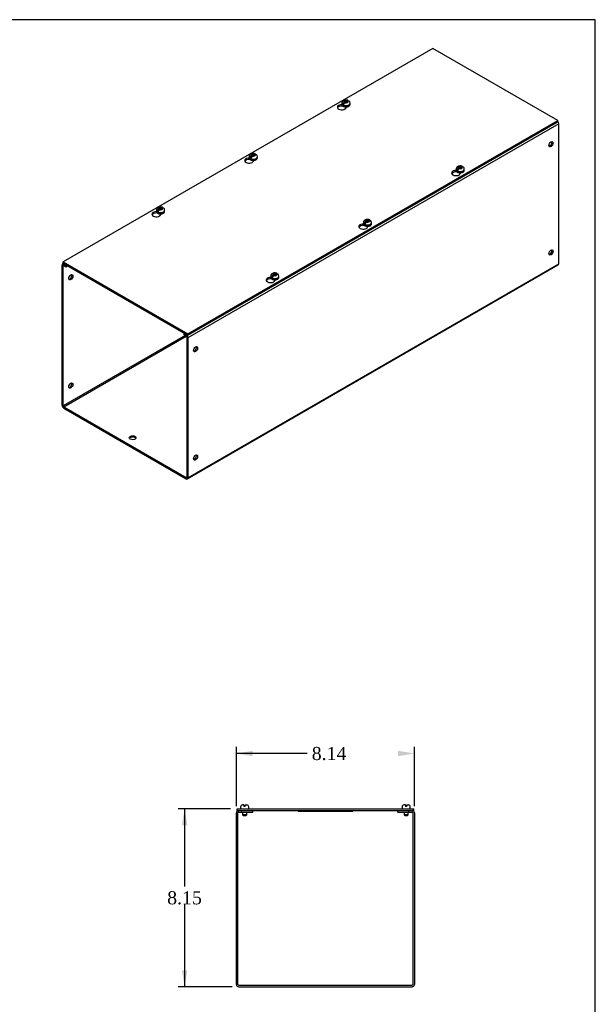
# Model space of a CAD drawing. Header units: inches. Extents: x 0 to 120, y -1 to 80.
# Tile 4 of 4: x 93 to 120, y 35 to 80. Entities that reach past the tile are written whole.
import ezdxf
from ezdxf.enums import TextEntityAlignment as Align

# ---------------------------------------------------------------- set-up
doc = ezdxf.new("R2010")
doc.units = ezdxf.units.IN
doc.header["$MEASUREMENT"] = 0
for name, color, linetype in [('COM56317-1', 7, 'Continuous'), ('COM56350-1', 7, 'Continuous'), ('Default', 7, 'Continuous'), ('QLB20316', 7, 'Continuous'), ('SCS19515', 7, 'Continuous')]:
    doc.layers.add(name, color=color, linetype=linetype)
doc.styles.add('SEACAD_Times_New_Roman', font='times.ttf')
doc.dimstyles.new('HAMMOND_(STH_-_120x80)', dxfattribs={"dimtxt": 0.6, "dimasz": 0.75, "dimexe": 0.3, "dimexo": 0.3, "dimgap": 0.15, "dimtad": 0, "dimtih": 1, "dimtoh": 1, "dimzin": 0, "dimdsep": 46, "dimtxsty": 'SEACAD_Times_New_Roman', "dimblk1": '_SE_FILLED', "dimblk2": '_SE_FILLED', "dimsah": 1, "dimcen": 0.3, "dimadec": 0, "dimazin": 0, "dimtfac": 0.8, "dimtofl": 0, "dimtmove": 0, "dimatfit": 3, "dimfxl": 1, "dimtolj": 1, "dimtzin": 0, "dimarcsym": 0})

# ---------------------------------------------------------------- blocks, each defined once
blk = doc.blocks.new('SE5')
at = {"layer": 'COM56317-1', "color": 7, "linetype": 'Continuous'}
for p, q in [((112.311, 78.318), (95.385, 68.545)), ((118.026, 75.018), (112.311, 78.318)), ((108.166, 75.682), (108.166, 75.708)), ((108.182, 75.691), (108.166, 75.682)), ((108.343, 75.615), (108.343, 75.644)), ((101.1, 65.246), (118.026, 75.018)), ((101.1, 65.182), (118.026, 74.955)), ((118.026, 74.955), (118.026, 75.018)), ((103.924, 73.233), (103.924, 73.259)), ((103.94, 73.242), (103.924, 73.233)), ((104.101, 73.166), (104.101, 73.194)), ((113.395, 72.663), (113.395, 72.689)), ((113.411, 72.673), (113.395, 72.663)), ((113.572, 72.597), (113.572, 72.625)), ((99.681, 70.783), (99.681, 70.809)), ((99.697, 70.792), (99.681, 70.783)), ((99.858, 70.716), (99.858, 70.745)), ((109.152, 70.214), (109.152, 70.24)), ((109.168, 70.223), (109.152, 70.214)), ((109.329, 70.147), (109.329, 70.176)), ((95.385, 68.545), (101.1, 65.246)), ((95.385, 68.481), (95.385, 68.545)), ((95.385, 68.481), (101.1, 65.182)), ((104.909, 67.765), (104.909, 67.79)), ((104.925, 67.774), (104.909, 67.765)), ((105.086, 67.698), (105.086, 67.726)), ((101.1, 65.182), (101.1, 65.246))]:
    blk.add_line(p, q, dxfattribs=at)
for centre, start_param, end_param in [((108.142, 75.629), 1.539186, 6.405229), ((108.142, 75.566), 1.448753, 2.866466), ((103.899, 73.18), 1.539186, 6.405229), ((103.899, 73.116), 1.448753, 2.866466), ((113.37, 72.611), 1.539186, 6.405229), ((113.37, 72.547), 1.448753, 2.866466), ((99.656, 70.73), 1.539186, 6.405229), ((99.656, 70.667), 1.448753, 2.866466), ((109.127, 70.161), 1.539186, 6.405229), ((109.127, 70.098), 1.448753, 2.866466), ((104.885, 67.712), 1.539186, 6.405229), ((104.885, 67.648), 1.448753, 2.866466)]:
    blk.add_ellipse(centre, major_axis=(0.203, 0), ratio=0.57735, start_param=start_param, end_param=end_param, dxfattribs=at)
at = {"layer": 'COM56350-1', "color": 7, "linetype": 'Continuous'}
for p, q in [((118.07, 74.866), (101.1, 65.068)), ((118.07, 68.452), (118.07, 74.866)), ((95.341, 61.979), (95.341, 68.393)), ((95.408, 68.468), (95.363, 68.443)), ((95.392, 68.364), (95.417, 68.379)), ((95.392, 61.949), (95.392, 68.364)), ((95.439, 68.45), (95.417, 68.437)), ((95.417, 68.437), (95.518, 68.379)), ((95.417, 68.379), (95.518, 68.321)), ((95.518, 68.379), (95.54, 68.392)), ((95.518, 68.321), (95.518, 68.379)), ((95.518, 68.321), (95.591, 68.363)), ((101.077, 58.605), (118.048, 68.403)), ((101.1, 58.654), (118.07, 68.452)), ((100.972, 65.171), (95.392, 61.949)), ((95.417, 61.905), (101.023, 65.142)), ((100.945, 65.271), (100.923, 65.259)), ((100.923, 65.259), (101.023, 65.201)), ((100.923, 65.2), (100.923, 65.259)), ((100.923, 65.2), (101.023, 65.142)), ((101.023, 65.201), (101.045, 65.213)), ((101.049, 65.098), (101.049, 58.683)), ((101.1, 65.068), (101.1, 58.654)), ((95.417, 61.905), (101.023, 58.669)), ((95.417, 61.847), (101.023, 58.61)), ((101.049, 58.683), (101.023, 58.669))]:
    blk.add_line(p, q, dxfattribs=at)
for centre, major_axis, start_param, end_param in [((117.994, 74.911), (0.054, -0.0935), 0.785398, 1.92132), ((117.666, 73.963), (0.066, 0.115), 3.534412, 5.890366), ((117.666, 69.006), (0.066, 0.115), 3.534412, 5.890366), ((95.417, 68.349), (0.054, -0.0935), 2.356194, 3.926991), ((95.417, 68.349), (0.018, -0.0312), 2.356194, 3.926991), ((117.994, 68.496), (-0.054, 0.0935), 3.141593, 3.926991), ((95.694, 67.869), (-0.066, -0.115), 0.392819, 2.748773), ((101.023, 65.113), (-0.054, 0.0935), 3.926991, 5.497787), ((101.023, 65.113), (-0.018, 0.0312), 3.926991, 5.497787), ((101.402, 64.574), (0.066, 0.115), 3.534412, 5.890366), ((95.694, 62.911), (-0.066, -0.115), 0.392819, 2.748773), ((95.417, 61.935), (-0.054, 0.0935), 0.785398, 2.356194), ((95.417, 61.935), (-0.018, 0.0312), 0.785398, 2.356194), ((98.574, 60.432), (0.156, 0), 0.331895, 2.809698), ((101.402, 59.616), (0.066, 0.115), 3.534412, 5.890366), ((101.023, 58.698), (-0.018, 0.0312), 2.356194, 3.926991), ((101.023, 58.698), (-0.054, 0.0935), 2.356194, 3.926991)]:
    blk.add_ellipse(centre, major_axis=major_axis, ratio=0.57735, start_param=start_param, end_param=end_param, dxfattribs=at)
for centre, major_axis in [((117.717, 73.934), (0.066, 0.115)), ((117.717, 68.976), (0.066, 0.115)), ((95.745, 67.84), (-0.066, -0.115)), ((101.453, 64.544), (0.066, 0.115)), ((95.745, 62.882), (-0.066, -0.115)), ((98.574, 60.491), (0.156, 0)), ((101.453, 59.586), (0.066, 0.115))]:
    blk.add_ellipse(centre, major_axis=major_axis, ratio=0.57735, dxfattribs=at)
at = {"layer": 'SCS19515', "color": 7, "linetype": 'Continuous'}
for p, q in [((108.147, 75.81), (108.147, 75.761)), ((108.254, 75.801), (108.183, 75.759)), ((108.278, 75.876), (108.247, 75.858)), ((108.278, 75.916), (108.348, 75.916)), ((108.278, 75.876), (108.278, 75.916)), ((108.278, 75.876), (108.278, 75.825)), ((108.278, 75.854), (108.348, 75.854)), ((108.29, 75.833), (108.32, 75.851)), ((108.39, 75.851), (108.32, 75.851)), ((108.378, 75.933), (108.348, 75.916)), ((108.348, 75.854), (108.348, 75.916)), ((108.39, 75.879), (108.348, 75.854)), ((108.39, 75.891), (108.421, 75.909)), ((108.39, 75.891), (108.39, 75.851)), ((108.522, 75.761), (108.522, 75.81)), ((103.904, 73.36), (103.904, 73.311)), ((104.012, 73.351), (103.94, 73.31)), ((104.035, 73.426), (104.005, 73.408)), ((104.035, 73.466), (104.105, 73.466)), ((104.035, 73.426), (104.035, 73.466)), ((104.035, 73.426), (104.035, 73.375)), ((104.035, 73.405), (104.105, 73.405)), ((104.047, 73.384), (104.078, 73.402)), ((104.147, 73.402), (104.078, 73.402)), ((104.136, 73.484), (104.105, 73.466)), ((104.105, 73.405), (104.105, 73.466)), ((104.147, 73.429), (104.105, 73.405)), ((104.147, 73.442), (104.178, 73.459)), ((104.147, 73.442), (104.147, 73.402)), ((104.279, 73.311), (104.279, 73.36)), ((113.375, 72.791), (113.375, 72.742)), ((113.483, 72.782), (113.411, 72.741)), ((113.506, 72.857), (113.476, 72.839)), ((113.506, 72.897), (113.576, 72.897)), ((113.506, 72.857), (113.506, 72.897)), ((113.506, 72.857), (113.506, 72.806)), ((113.506, 72.836), (113.576, 72.836)), ((113.518, 72.815), (113.549, 72.832)), ((113.618, 72.832), (113.549, 72.832)), ((113.607, 72.915), (113.576, 72.897)), ((113.576, 72.836), (113.576, 72.897)), ((113.618, 72.86), (113.576, 72.836)), ((113.618, 72.873), (113.649, 72.89)), ((113.618, 72.873), (113.618, 72.832)), ((113.75, 72.742), (113.75, 72.791)), ((99.661, 70.911), (99.661, 70.862)), ((99.769, 70.902), (99.698, 70.86)), ((99.793, 70.977), (99.762, 70.959)), ((99.793, 71.017), (99.862, 71.017)), ((99.793, 70.977), (99.793, 71.017)), ((99.793, 70.977), (99.793, 70.926)), ((99.793, 70.955), (99.862, 70.955)), ((99.804, 70.934), (99.835, 70.952)), ((99.905, 70.952), (99.835, 70.952)), ((99.893, 71.034), (99.862, 71.017)), ((99.862, 70.955), (99.862, 71.017)), ((99.905, 70.98), (99.862, 70.955)), ((99.905, 70.992), (99.936, 71.01)), ((99.905, 70.992), (99.905, 70.952)), ((100.036, 70.862), (100.036, 70.911)), ((109.132, 70.342), (109.132, 70.293)), ((109.264, 70.407), (109.233, 70.39)), ((109.264, 70.448), (109.333, 70.448)), ((109.264, 70.407), (109.264, 70.448)), ((109.264, 70.407), (109.264, 70.356)), ((109.264, 70.386), (109.333, 70.386)), ((109.275, 70.365), (109.306, 70.383)), ((109.376, 70.383), (109.306, 70.383)), ((109.364, 70.465), (109.333, 70.448)), ((109.333, 70.386), (109.333, 70.448)), ((109.376, 70.411), (109.333, 70.386)), ((109.376, 70.423), (109.407, 70.441)), ((109.376, 70.423), (109.376, 70.383)), ((109.507, 70.293), (109.507, 70.342)), ((109.24, 70.332), (109.169, 70.291)), ((104.89, 67.892), (104.89, 67.843)), ((104.997, 67.883), (104.926, 67.842)), ((105.021, 67.958), (104.99, 67.94)), ((105.021, 67.998), (105.091, 67.998)), ((105.021, 67.958), (105.021, 67.998)), ((105.021, 67.958), (105.021, 67.907)), ((105.021, 67.937), (105.091, 67.937)), ((105.033, 67.916), (105.063, 67.933)), ((105.133, 67.933), (105.063, 67.933)), ((105.121, 68.016), (105.091, 67.998)), ((105.091, 67.937), (105.091, 67.998)), ((105.133, 67.961), (105.091, 67.937)), ((105.133, 67.974), (105.164, 67.991)), ((105.133, 67.974), (105.133, 67.933)), ((105.265, 67.843), (105.265, 67.892))]:
    blk.add_line(p, q, dxfattribs=at)
for centre, radius, start, end in [((108.325, 75.737), 0.144, 122.6431, 170.9725), ((108.367, 75.712), 0.144, 122.6435, 170.9722), ((108.397, 75.812), 0.124, 358.7936, 53.0062), ((104.082, 73.287), 0.144, 122.6431, 170.9725), ((104.124, 73.263), 0.144, 122.6435, 170.9722), ((104.154, 73.362), 0.124, 358.7936, 53.0062), ((113.553, 72.718), 0.144, 122.6431, 170.9725), ((113.595, 72.694), 0.144, 122.6435, 170.9722), ((113.625, 72.793), 0.124, 358.7936, 53.0062), ((99.839, 70.838), 0.144, 122.6431, 170.9725), ((99.882, 70.813), 0.144, 122.6435, 170.9722), ((99.912, 70.913), 0.124, 358.7936, 53.0062), ((109.31, 70.269), 0.144, 122.6431, 170.9725), ((109.353, 70.244), 0.144, 122.6435, 170.9722), ((109.383, 70.343), 0.124, 358.7936, 53.0062), ((105.068, 67.819), 0.144, 122.6431, 170.9725), ((105.11, 67.795), 0.144, 122.6435, 170.9722), ((105.14, 67.894), 0.124, 358.7936, 53.0062)]:
    blk.add_arc(centre, radius, start, end, dxfattribs=at)
for centre, major_axis, start_param, end_param in [((108.334, 75.81), (0.187, 0), 3.141161, 6.278747), ((108.334, 75.761), (-0.187, 0), 0, 3.141593), ((108.334, 75.822), (-0.186, 0), 0.623612, 0.947184), ((108.334, 75.883), (0.0975, 0), 1.098165, 3.614224), ((108.334, 75.883), (-0.0975, 0), 1.098165, 3.614224), ((108.334, 75.761), (-0.187, 0), 3.141593, 3.16457), ((104.091, 73.434), (0.0975, 0), 1.098165, 3.614224), ((104.091, 73.36), (0.187, 0), 3.141161, 6.278747), ((104.091, 73.311), (-0.187, 0), 0, 3.141593), ((104.091, 73.373), (-0.186, 0), 0.623612, 0.947184), ((104.091, 73.434), (-0.0975, 0), 1.098165, 3.614224), ((104.091, 73.311), (-0.187, 0), 3.141593, 3.16457), ((113.562, 72.791), (0.187, 0), 3.141161, 6.278747), ((113.562, 72.742), (-0.187, 0), 0, 3.141593), ((113.562, 72.804), (-0.186, 0), 0.623612, 0.947184), ((113.562, 72.865), (0.0975, 0), 1.098165, 3.614224), ((113.562, 72.865), (-0.0975, 0), 1.098165, 3.614224), ((113.562, 72.742), (-0.187, 0), 3.141593, 3.16457), ((99.849, 70.911), (0.188, 0), 3.141161, 6.278747), ((99.849, 70.862), (-0.187, 0), 0, 3.141593), ((99.849, 70.923), (-0.186, 0), 0.623612, 0.947184), ((99.849, 70.984), (0.0975, 0), 1.098165, 3.614224), ((99.849, 70.984), (-0.0975, 0), 1.098165, 3.614224), ((99.849, 70.862), (-0.187, 0), 3.141593, 3.16457), ((109.32, 70.342), (0.187, 0), 3.141161, 6.278747), ((109.32, 70.415), (0.0975, 0), 1.098165, 3.614224), ((109.32, 70.415), (-0.0975, 0), 1.098165, 3.614224), ((109.32, 70.293), (-0.187, 0), 0, 3.141593), ((109.32, 70.354), (-0.186, 0), 0.623612, 0.947184), ((109.32, 70.293), (-0.187, 0), 3.141593, 3.16457), ((105.077, 67.892), (0.187, 0), 3.141161, 6.278747), ((105.077, 67.843), (-0.187, 0), 0, 3.141593), ((105.077, 67.905), (-0.186, 0), 0.623612, 0.947184), ((105.077, 67.966), (0.0975, 0), 1.098165, 3.614224), ((105.077, 67.966), (-0.0975, 0), 1.098165, 3.614224), ((105.077, 67.843), (-0.187, 0), 3.141593, 3.16457)]:
    blk.add_ellipse(centre, major_axis=major_axis, ratio=0.57735, start_param=start_param, end_param=end_param, dxfattribs=at)
for points, knots in [([(108.42, 75.94), (108.411, 75.944), (108.392, 75.951), (108.356, 75.956), (108.316, 75.957), (108.276, 75.951), (108.239, 75.939), (108.207, 75.921), (108.182, 75.899), (108.162, 75.873), (108.151, 75.845), (108.146, 75.822), (108.147, 75.811), (108.147, 75.81)], [0, 0, 0, 0, 0.07566, 0.183275, 0.291699, 0.401888, 0.51547, 0.619185, 0.716865, 0.809388, 0.899112, 0.987788, 1, 1, 1, 1]), ([(108.147, 75.762), (108.147, 75.755), (108.147, 75.742), (108.156, 75.719), (108.173, 75.697), (108.197, 75.678), (108.226, 75.662), (108.261, 75.65), (108.3, 75.643), (108.34, 75.641), (108.379, 75.645), (108.417, 75.653), (108.451, 75.666), (108.481, 75.684), (108.503, 75.706), (108.516, 75.73), (108.522, 75.75), (108.521, 75.761), (108.52, 75.764)], [0, 0, 0, 0, 0.041802, 0.103676, 0.166363, 0.231982, 0.30018, 0.369304, 0.438274, 0.507063, 0.575877, 0.644932, 0.714494, 0.78482, 0.85576, 0.917381, 0.976829, 1, 1, 1, 1]), ([(108.443, 75.909), (108.442, 75.913), (108.441, 75.917), (108.439, 75.924), (108.437, 75.927), (108.433, 75.932), (108.431, 75.934), (108.426, 75.938), (108.423, 75.94), (108.417, 75.942), (108.414, 75.942), (108.408, 75.943), (108.404, 75.943), (108.397, 75.941), (108.393, 75.94), (108.386, 75.937), (108.382, 75.936), (108.378, 75.933)], [0, 0, 0, 0, 0.125, 0.125, 0.25, 0.25, 0.375, 0.375, 0.5, 0.5, 0.625, 0.625, 0.75, 0.75, 0.875, 0.875, 1, 1, 1, 1]), ([(108.421, 75.909), (108.425, 75.911), (108.428, 75.913), (108.436, 75.916), (108.44, 75.917), (108.447, 75.918), (108.45, 75.918), (108.457, 75.918), (108.46, 75.917), (108.466, 75.915), (108.468, 75.914), (108.471, 75.912), (108.471, 75.911), (108.472, 75.911)], [0, 0, 0, 0, 0.125, 0.125, 0.25, 0.25, 0.375, 0.375, 0.5, 0.5, 0.625, 0.625, 0.6404323, 0.6404323, 0.6404323, 0.6404323]), ([(104.178, 73.491), (104.169, 73.494), (104.15, 73.501), (104.114, 73.507), (104.074, 73.507), (104.034, 73.501), (103.997, 73.489), (103.965, 73.471), (103.939, 73.45), (103.92, 73.424), (103.908, 73.395), (103.903, 73.373), (103.904, 73.362), (103.904, 73.36)], [0, 0, 0, 0, 0.07566, 0.183275, 0.291699, 0.401888, 0.51547, 0.619185, 0.716865, 0.809388, 0.899112, 0.987788, 1, 1, 1, 1]), ([(104.2, 73.46), (104.199, 73.464), (104.198, 73.468), (104.196, 73.474), (104.194, 73.477), (104.19, 73.483), (104.188, 73.485), (104.183, 73.489), (104.181, 73.49), (104.175, 73.492), (104.172, 73.493), (104.165, 73.493), (104.162, 73.493), (104.154, 73.492), (104.151, 73.491), (104.143, 73.488), (104.14, 73.486), (104.136, 73.484)], [0, 0, 0, 0, 0.125, 0.125, 0.25, 0.25, 0.375, 0.375, 0.5, 0.5, 0.625, 0.625, 0.75, 0.75, 0.875, 0.875, 1, 1, 1, 1]), ([(103.905, 73.312), (103.905, 73.306), (103.905, 73.292), (103.914, 73.27), (103.93, 73.248), (103.954, 73.228), (103.984, 73.212), (104.019, 73.201), (104.057, 73.194), (104.097, 73.192), (104.137, 73.195), (104.175, 73.204), (104.209, 73.217), (104.238, 73.235), (104.26, 73.256), (104.274, 73.28), (104.28, 73.3), (104.278, 73.311), (104.278, 73.315)], [0, 0, 0, 0, 0.041802, 0.103676, 0.166363, 0.231982, 0.30018, 0.369304, 0.438274, 0.507063, 0.575877, 0.644932, 0.714494, 0.78482, 0.85576, 0.917381, 0.976829, 1, 1, 1, 1]), ([(104.178, 73.459), (104.182, 73.462), (104.186, 73.464), (104.193, 73.466), (104.197, 73.467), (104.204, 73.469), (104.207, 73.469), (104.214, 73.468), (104.217, 73.468), (104.223, 73.466), (104.226, 73.464), (104.229, 73.462), (104.229, 73.462), (104.229, 73.462)], [0, 0, 0, 0, 0.125, 0.125, 0.25, 0.25, 0.375, 0.375, 0.5, 0.5, 0.625, 0.625, 0.6404323, 0.6404323, 0.6404323, 0.6404323]), ([(113.649, 72.921), (113.64, 72.925), (113.621, 72.932), (113.585, 72.938), (113.545, 72.938), (113.505, 72.932), (113.468, 72.92), (113.436, 72.902), (113.41, 72.88), (113.391, 72.855), (113.379, 72.826), (113.374, 72.804), (113.375, 72.793), (113.375, 72.791)], [0, 0, 0, 0, 0.07566, 0.183275, 0.291699, 0.401888, 0.51547, 0.619185, 0.716865, 0.809388, 0.899112, 0.987788, 1, 1, 1, 1]), ([(113.376, 72.743), (113.376, 72.737), (113.376, 72.723), (113.385, 72.701), (113.401, 72.679), (113.425, 72.659), (113.455, 72.643), (113.49, 72.631), (113.528, 72.625), (113.568, 72.623), (113.608, 72.626), (113.646, 72.634), (113.68, 72.648), (113.709, 72.666), (113.731, 72.687), (113.745, 72.711), (113.751, 72.731), (113.749, 72.742), (113.749, 72.745)], [0, 0, 0, 0, 0.041802, 0.103676, 0.166363, 0.231982, 0.30018, 0.369304, 0.438274, 0.507063, 0.575877, 0.644932, 0.714494, 0.78482, 0.85576, 0.917381, 0.976829, 1, 1, 1, 1]), ([(113.671, 72.891), (113.67, 72.895), (113.669, 72.898), (113.667, 72.905), (113.665, 72.908), (113.661, 72.913), (113.659, 72.916), (113.654, 72.92), (113.652, 72.921), (113.646, 72.923), (113.643, 72.924), (113.636, 72.924), (113.633, 72.924), (113.625, 72.923), (113.622, 72.922), (113.614, 72.919), (113.611, 72.917), (113.607, 72.915)], [0, 0, 0, 0, 0.125, 0.125, 0.25, 0.25, 0.375, 0.375, 0.5, 0.5, 0.625, 0.625, 0.75, 0.75, 0.875, 0.875, 1, 1, 1, 1]), ([(113.649, 72.89), (113.653, 72.893), (113.657, 72.894), (113.664, 72.897), (113.668, 72.898), (113.675, 72.9), (113.678, 72.9), (113.685, 72.899), (113.688, 72.899), (113.694, 72.897), (113.697, 72.895), (113.7, 72.893), (113.7, 72.893), (113.7, 72.892)], [0, 0, 0, 0, 0.125, 0.125, 0.25, 0.25, 0.375, 0.375, 0.5, 0.5, 0.625, 0.625, 0.6404323, 0.6404323, 0.6404323, 0.6404323]), ([(99.935, 71.041), (99.926, 71.045), (99.907, 71.052), (99.871, 71.057), (99.831, 71.058), (99.791, 71.052), (99.754, 71.04), (99.722, 71.022), (99.696, 71), (99.677, 70.974), (99.665, 70.946), (99.66, 70.923), (99.662, 70.913), (99.662, 70.911)], [0, 0, 0, 0, 0.07566, 0.183275, 0.291699, 0.401888, 0.51547, 0.619185, 0.716865, 0.809388, 0.899112, 0.987788, 1, 1, 1, 1]), ([(99.662, 70.863), (99.662, 70.856), (99.662, 70.843), (99.671, 70.82), (99.688, 70.798), (99.711, 70.779), (99.741, 70.763), (99.776, 70.751), (99.815, 70.744), (99.855, 70.742), (99.894, 70.746), (99.932, 70.754), (99.966, 70.767), (99.995, 70.785), (100.018, 70.807), (100.031, 70.831), (100.037, 70.851), (100.036, 70.862), (100.035, 70.865)], [0, 0, 0, 0, 0.041802, 0.103676, 0.166363, 0.231982, 0.30018, 0.369304, 0.438274, 0.507063, 0.575877, 0.644932, 0.714494, 0.78482, 0.85576, 0.917381, 0.976829, 1, 1, 1, 1]), ([(99.957, 71.01), (99.957, 71.014), (99.956, 71.018), (99.953, 71.025), (99.952, 71.028), (99.948, 71.033), (99.946, 71.035), (99.941, 71.039), (99.938, 71.041), (99.932, 71.043), (99.929, 71.043), (99.922, 71.044), (99.919, 71.044), (99.912, 71.042), (99.908, 71.041), (99.901, 71.039), (99.897, 71.037), (99.893, 71.034)], [0, 0, 0, 0, 0.125, 0.125, 0.25, 0.25, 0.375, 0.375, 0.5, 0.5, 0.625, 0.625, 0.75, 0.75, 0.875, 0.875, 1, 1, 1, 1]), ([(99.936, 71.01), (99.939, 71.012), (99.943, 71.014), (99.951, 71.017), (99.954, 71.018), (99.961, 71.019), (99.965, 71.019), (99.971, 71.019), (99.975, 71.018), (99.98, 71.016), (99.983, 71.015), (99.986, 71.013), (99.986, 71.012), (99.987, 71.012)], [0, 0, 0, 0, 0.125, 0.125, 0.25, 0.25, 0.375, 0.375, 0.5, 0.5, 0.625, 0.625, 0.6404323, 0.6404323, 0.6404323, 0.6404323]), ([(109.406, 70.472), (109.397, 70.475), (109.378, 70.482), (109.342, 70.488), (109.302, 70.489), (109.262, 70.483), (109.225, 70.47), (109.193, 70.453), (109.167, 70.431), (109.148, 70.405), (109.136, 70.377), (109.131, 70.354), (109.133, 70.343), (109.133, 70.342)], [0, 0, 0, 0, 0.07566, 0.183275, 0.291699, 0.401888, 0.51547, 0.619185, 0.716865, 0.809388, 0.899112, 0.987788, 1, 1, 1, 1]), ([(109.428, 70.441), (109.428, 70.445), (109.427, 70.449), (109.424, 70.456), (109.423, 70.459), (109.419, 70.464), (109.417, 70.466), (109.412, 70.47), (109.409, 70.472), (109.403, 70.474), (109.4, 70.474), (109.393, 70.475), (109.39, 70.475), (109.383, 70.473), (109.379, 70.472), (109.372, 70.469), (109.368, 70.468), (109.364, 70.465)], [0, 0, 0, 0, 0.125, 0.125, 0.25, 0.25, 0.375, 0.375, 0.5, 0.5, 0.625, 0.625, 0.75, 0.75, 0.875, 0.875, 1, 1, 1, 1]), ([(109.407, 70.441), (109.41, 70.443), (109.414, 70.445), (109.422, 70.448), (109.425, 70.449), (109.432, 70.45), (109.436, 70.45), (109.442, 70.45), (109.446, 70.449), (109.451, 70.447), (109.454, 70.446), (109.457, 70.443), (109.457, 70.443), (109.458, 70.443)], [0, 0, 0, 0, 0.125, 0.125, 0.25, 0.25, 0.375, 0.375, 0.5, 0.5, 0.625, 0.625, 0.6404323, 0.6404323, 0.6404323, 0.6404323]), ([(109.133, 70.294), (109.133, 70.287), (109.133, 70.274), (109.142, 70.251), (109.159, 70.229), (109.182, 70.21), (109.212, 70.194), (109.247, 70.182), (109.286, 70.175), (109.326, 70.173), (109.365, 70.177), (109.403, 70.185), (109.437, 70.198), (109.466, 70.216), (109.489, 70.238), (109.502, 70.262), (109.508, 70.282), (109.507, 70.292), (109.506, 70.296)], [0, 0, 0, 0, 0.041802, 0.103676, 0.166363, 0.231982, 0.30018, 0.369304, 0.438274, 0.507063, 0.575877, 0.644932, 0.714494, 0.78482, 0.85576, 0.917381, 0.976829, 1, 1, 1, 1]), ([(105.163, 68.022), (105.154, 68.026), (105.135, 68.033), (105.099, 68.039), (105.06, 68.039), (105.019, 68.033), (104.982, 68.021), (104.95, 68.003), (104.925, 67.981), (104.905, 67.956), (104.894, 67.927), (104.889, 67.905), (104.89, 67.894), (104.89, 67.892)], [0, 0, 0, 0, 0.07566, 0.183275, 0.291699, 0.401888, 0.51547, 0.619185, 0.716865, 0.809388, 0.899112, 0.987788, 1, 1, 1, 1]), ([(104.891, 67.844), (104.89, 67.838), (104.89, 67.824), (104.9, 67.802), (104.916, 67.78), (104.94, 67.76), (104.969, 67.744), (105.005, 67.732), (105.043, 67.726), (105.083, 67.724), (105.123, 67.727), (105.16, 67.735), (105.195, 67.749), (105.224, 67.767), (105.246, 67.788), (105.259, 67.812), (105.265, 67.832), (105.264, 67.843), (105.264, 67.846)], [0, 0, 0, 0, 0.041802, 0.103676, 0.166363, 0.231982, 0.30018, 0.369304, 0.438274, 0.507063, 0.575877, 0.644932, 0.714494, 0.78482, 0.85576, 0.917381, 0.976829, 1, 1, 1, 1]), ([(105.186, 67.992), (105.185, 67.996), (105.184, 67.999), (105.182, 68.006), (105.18, 68.009), (105.176, 68.014), (105.174, 68.017), (105.169, 68.021), (105.166, 68.022), (105.16, 68.024), (105.157, 68.025), (105.151, 68.025), (105.147, 68.025), (105.14, 68.024), (105.136, 68.023), (105.129, 68.02), (105.125, 68.018), (105.121, 68.016)], [0, 0, 0, 0, 0.125, 0.125, 0.25, 0.25, 0.375, 0.375, 0.5, 0.5, 0.625, 0.625, 0.75, 0.75, 0.875, 0.875, 1, 1, 1, 1]), ([(105.164, 67.991), (105.168, 67.994), (105.171, 67.995), (105.179, 67.998), (105.183, 67.999), (105.19, 68.001), (105.193, 68.001), (105.2, 68), (105.203, 68), (105.209, 67.998), (105.211, 67.996), (105.214, 67.994), (105.215, 67.994), (105.215, 67.993)], [0, 0, 0, 0, 0.125, 0.125, 0.25, 0.25, 0.375, 0.375, 0.5, 0.5, 0.625, 0.625, 0.6404323, 0.6404323, 0.6404323, 0.6404323])]:
    blk.add_open_spline(points, degree=3, knots=knots, dxfattribs=at)
blk = doc.blocks.new('SE6')
at = {"layer": 'COM56317-1', "color": 7, "linetype": 'Continuous'}
for p, q in [((103.353, 43.502), (111.434, 43.502)), ((103.353, 43.424), (103.353, 43.502)), ((103.353, 43.424), (103.429, 43.424)), ((103.571, 43.424), (111.215, 43.424)), ((111.357, 43.424), (111.434, 43.424)), ((111.434, 43.424), (111.434, 43.502))]:
    blk.add_line(p, q, dxfattribs=at)
at = {"layer": 'COM56350-1', "color": 7, "linetype": 'Continuous'}
for p, q in [((103.321, 35.46), (103.321, 43.316)), ((103.393, 35.46), (103.393, 43.316)), ((103.429, 43.424), (103.571, 43.424)), ((103.429, 43.352), (103.571, 43.352)), ((103.571, 43.352), (103.571, 43.424)), ((103.571, 43.352), (104.071, 43.352)), ((104.071, 43.352), (104.071, 43.424)), ((110.715, 43.352), (110.715, 43.424)), ((110.715, 43.352), (111.215, 43.352)), ((111.215, 43.424), (111.357, 43.424)), ((111.215, 43.352), (111.215, 43.424)), ((111.215, 43.352), (111.357, 43.352)), ((111.393, 43.316), (111.393, 35.46)), ((111.465, 43.316), (111.465, 35.46)), ((103.429, 35.424), (111.357, 35.424)), ((103.429, 35.352), (111.357, 35.352))]:
    blk.add_line(p, q, dxfattribs=at)
for centre, radius, start, end in [((103.429, 43.316), 0.108, 90, 180), ((103.429, 43.316), 0.036, 90, 180), ((111.357, 43.316), 0.108, 0, 90), ((111.357, 43.316), 0.036, 0, 90), ((103.429, 35.46), 0.108, 180, 270), ((103.429, 35.46), 0.036, 180, 270), ((111.357, 35.46), 0.108, 270, 0), ((111.357, 35.46), 0.036, 270, 0)]:
    blk.add_arc(centre, radius, start, end, dxfattribs=at)
at = {"layer": 'QLB20316', "color": 7, "linetype": 'Continuous'}
for p, q in [((106.143, 43.424), (106.143, 43.394)), ((106.143, 43.394), (106.518, 43.394)), ((106.518, 43.394), (108.268, 43.394)), ((108.268, 43.394), (108.643, 43.394)), ((108.643, 43.424), (108.643, 43.394))]:
    blk.add_line(p, q, dxfattribs=at)
at = {"layer": 'SCS19515', "color": 7, "linetype": 'Continuous'}
for p, q in [((103.509, 43.587), (103.509, 43.527)), ((103.666, 43.677), (103.599, 43.677)), ((103.601, 43.352), (103.601, 43.219)), ((103.666, 43.677), (103.666, 43.602)), ((103.726, 43.602), (103.666, 43.602)), ((103.726, 43.677), (103.794, 43.677)), ((103.726, 43.602), (103.726, 43.677)), ((103.791, 43.219), (103.791, 43.352)), ((103.884, 43.527), (103.884, 43.587)), ((110.903, 43.587), (110.903, 43.527)), ((111.06, 43.677), (110.993, 43.677)), ((110.995, 43.352), (110.995, 43.219)), ((111.06, 43.677), (111.06, 43.602)), ((111.12, 43.602), (111.06, 43.602)), ((111.12, 43.677), (111.188, 43.677)), ((111.12, 43.602), (111.12, 43.677)), ((111.185, 43.219), (111.185, 43.352)), ((111.278, 43.527), (111.278, 43.587)), ((103.791, 43.219), (103.601, 43.219)), ((103.601, 43.219), (103.631, 43.189)), ((103.631, 43.189), (103.761, 43.189)), ((103.761, 43.189), (103.791, 43.219)), ((111.185, 43.219), (110.995, 43.219)), ((110.995, 43.219), (111.025, 43.189)), ((111.025, 43.189), (111.155, 43.189)), ((111.155, 43.189), (111.185, 43.219))]:
    blk.add_line(p, q, dxfattribs=at)
for centre, radius, start, end in [((103.599, 43.587), 0.09, 90, 180), ((103.534, 43.527), 0.025, 180, 270), ((103.794, 43.587), 0.09, 0, 90), ((103.859, 43.527), 0.025, 270, 0), ((110.993, 43.587), 0.09, 90, 180), ((110.928, 43.527), 0.025, 180, 270), ((111.188, 43.587), 0.09, 0, 90), ((111.253, 43.527), 0.025, 270, 0)]:
    blk.add_arc(centre, radius, start, end, dxfattribs=at)
blk = doc.blocks.new('DMBLK200')
at = {"layer": 'Default', "linetype": 'Continuous', "transparency": 16777216}
for points in [[(104.071, 46.159), (103.321, 46.034), (104.071, 45.909)], [(110.715, 46.159), (110.715, 45.909), (111.465, 46.034)]]:
    blk.add_hatch(color=7, dxfattribs=at).paths.add_polyline_path(points)
at = {"layer": 'Default', "color": 7, "linetype": 'Continuous', "transparency": 16777216}
for p, q in [((103.321, 43.616), (103.321, 46.334)), ((106.558, 46.034), (103.321, 46.034)), ((111.465, 43.616), (111.465, 46.334)), ((111.465, 46.034), (111.465, 46.034))]:
    blk.add_line(p, q, dxfattribs=at)
at = {"layer": 'Default', "color": 7, "linetype": 'Continuous', "transparency": 16777216, "style": 'SEACAD_Times_New_Roman'}
blk.add_text('8.14', height=0.6, dxfattribs=at).set_placement((106.768, 46.334), align=Align.TOP_LEFT)
blk = doc.blocks.new('_SE_FILLED')
at = {"color": 0}
blk.add_line((0, 0), (-1, 0), dxfattribs=at)
blk.add_solid([(0, 0), (-1, -0.1665), (-1, 0.1665), (0, 0)], dxfattribs=at)
blk = doc.blocks.new('DMBLK201')
at = {"layer": 'Default', "linetype": 'Continuous', "transparency": 16777216}
for points in [[(100.825, 42.752), (101.075, 42.752), (100.95, 43.502)], [(100.825, 36.102), (100.95, 35.352), (101.075, 36.102)]]:
    blk.add_hatch(color=7, dxfattribs=at).paths.add_polyline_path(points)
at = {"layer": 'Default', "color": 7, "linetype": 'Continuous', "transparency": 16777216}
for p, q in [((103.053, 43.502), (100.65, 43.502)), ((100.95, 43.502), (100.95, 39.937)), ((100.95, 39.127), (100.95, 35.352)), ((103.129, 35.352), (100.65, 35.352))]:
    blk.add_line(p, q, dxfattribs=at)
at = {"layer": 'Default', "color": 7, "linetype": 'Continuous', "transparency": 16777216, "style": 'SEACAD_Times_New_Roman'}
blk.add_text('8.15', height=0.6, dxfattribs=at).set_placement((100.153, 39.727), align=Align.TOP_LEFT)
blk = doc.blocks.new('BORDER')
at = {"layer": 'Default', "color": 7, "linetype": 'Continuous'}
for p, q in [((0, 27.86), (-41.86, 27.86)), ((0, 0), (0, 27.86))]:
    blk.add_line(p, q, dxfattribs=at)

msp = doc.modelspace()

# ---------------------------------------------------------------- block references
at = {"layer": 'Default', "color": 7, "xscale": 2.85, "yscale": 2.85, "zscale": 2.85}
msp.add_blockref('BORDER', (119.744, 0.233), dxfattribs=at)
at = {"layer": 'Default'}
for name in ['SE5', 'SE6']:
    msp.add_blockref(name, (0, 0), dxfattribs=at)

# ---------------------------------------------------------------- dimensions: what is measured, and where the dimension line sits
at = {"layer": 'Default', "color": 7, "linetype": 'Continuous'}
dim = msp.add_linear_dim(base=(103.321, 46.034), p1=(111.465, 43.316), p2=(103.321, 43.316), text='\\A1;<>', dimstyle='HAMMOND_(STH_-_120x80)', dxfattribs=at)
dim.commit()
dim.dimension.update_dxf_attribs({"geometry": 'DMBLK200', "text_midpoint": (107.564, 46.034), "dimtype": 160})
dim = msp.add_linear_dim(base=(100.95, 35.352), p1=(103.353, 43.502), p2=(103.429, 35.352), angle=90, text='\\A1;<>', dimstyle='HAMMOND_(STH_-_120x80)', dxfattribs=at)
dim.commit()
dim.dimension.update_dxf_attribs({"geometry": 'DMBLK201', "text_midpoint": (100.95, 39.427), "dimtype": 160})

doc.saveas('drawing.dxf')
